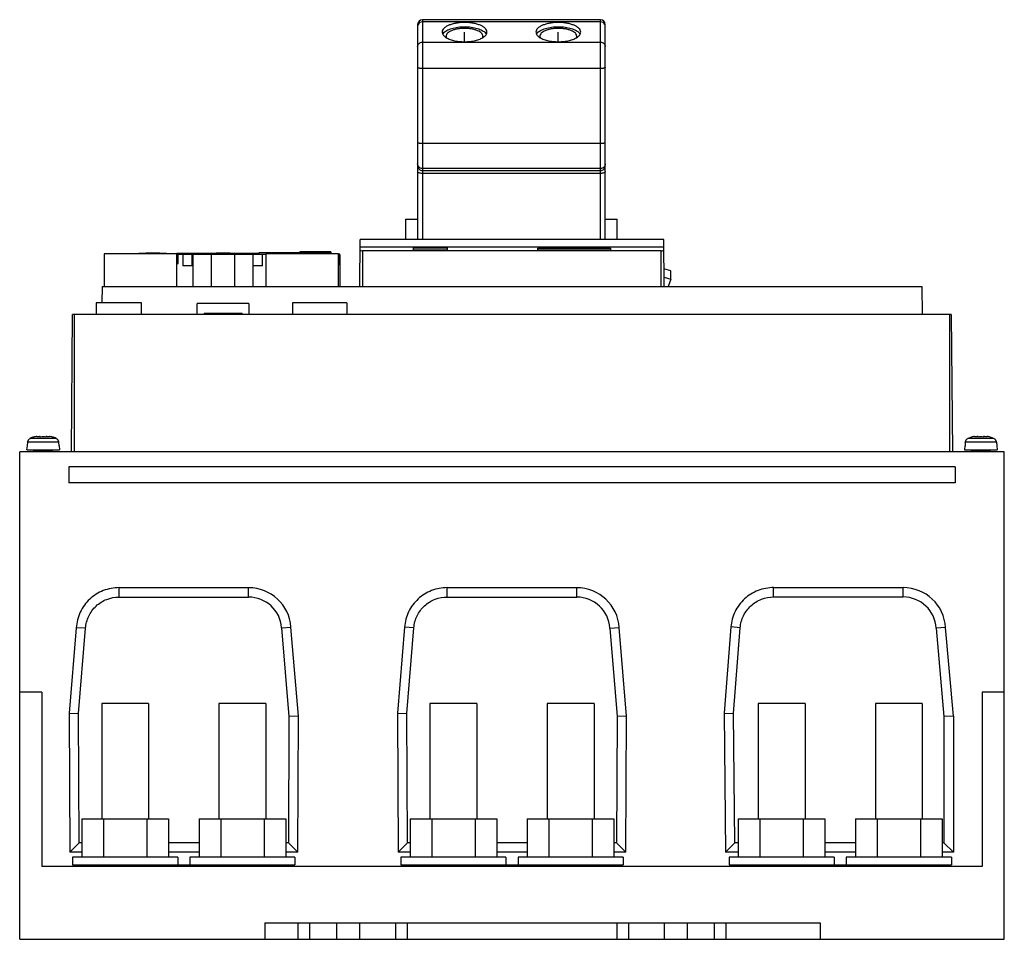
# Model space of a CAD drawing. Header units: millimetres. Extents: x 31 to 241, y 91 to 287.
import ezdxf

# ---------------------------------------------------------------- set-up
doc = ezdxf.new("R2010")
doc.units = ezdxf.units.MM
doc.header["$LTSCALE"] = 24.472259
doc.layers.get('0').update_dxf_attribs({"linetype": 'CONTINUOUS'})
doc.layers.add('INTFCLR_48331', color=7, linetype='CONTINUOUS')
doc.layers.add('INTFCLR_79', color=7, linetype='CONTINUOUS')

msp = doc.modelspace()

# ---------------------------------------------------------------- linework, layer by layer
at = {"color": 7, "linetype": 'Continuous'}
for p, q in [((116.28, 285.73), (116.28, 239.84)), ((117.28, 286.73), (117.28, 239.84)), ((155.28, 286.73), (117.28, 286.73)), ((155.28, 286.24), (117.28, 286.24)), ((155.28, 239.84), (155.28, 286.73)), ((156.28, 239.84), (156.28, 285.73)), ((117.28, 281.92), (155.28, 281.92)), ((155.28, 276.31), (117.28, 276.31)), ((117.28, 260.35), (155.28, 260.35)), ((155.28, 254.97), (117.28, 254.97)), ((117.28, 254.55), (155.28, 254.55)), ((155.28, 253.94), (117.28, 253.94)), ((113.71, 244.18), (113.71, 239.84)), ((113.71, 244.18), (116.28, 244.18)), ((156.28, 244.18), (158.86, 244.18)), ((158.86, 239.84), (158.86, 244.18)), ((103.95, 229.84), (104.04, 239.84)), ((168.76, 239.84), (104.04, 239.84)), ((168.84, 229.84), (168.76, 239.84)), ((168.77, 238.22), (104.03, 238.22)), ((104.55, 237.44), (104.55, 229.84)), ((168.24, 237.44), (104.55, 237.44)), ((115.39, 237.56), (115.39, 238.08)), ((115.39, 238.08), (122.61, 238.08)), ((122.6, 237.56), (115.39, 237.56)), ((122.61, 238.08), (122.6, 237.56)), ((141.89, 237.58), (141.89, 237.97)), ((141.89, 237.97), (157.39, 237.97)), ((157.39, 237.58), (141.89, 237.58)), ((157.39, 237.97), (157.39, 237.58)), ((168.24, 229.84), (168.24, 237.44)), ((49.4, 236.79), (49.4, 229.84)), ((64.9, 236.79), (49.4, 236.79)), ((82.4, 236.82), (64.9, 236.82)), ((64.9, 229.84), (64.9, 236.79)), ((64.9, 236.69), (68.32, 236.69)), ((65.2, 234.69), (65.2, 236.69)), ((66.2, 236.69), (66.2, 234.19)), ((68.2, 234.19), (68.2, 236.69)), ((68.35, 236.69), (68.35, 229.84)), ((68.35, 236.69), (83.9, 236.69)), ((72.32, 229.84), (72.32, 236.69)), ((77.23, 236.69), (77.23, 229.84)), ((81.2, 229.84), (81.2, 236.69)), ((82.4, 236.99), (82.4, 236.69)), ((97.7, 236.99), (82.4, 236.99)), ((83.2, 234.19), (83.2, 236.69)), ((83.9, 236.79), (83.9, 229.84)), ((99.4, 236.79), (83.9, 236.79)), ((91.13, 237.19), (91.13, 236.99)), ((97.73, 237.19), (91.13, 237.19)), ((97.7, 236.99), (97.7, 236.79)), ((97.73, 237.19), (97.73, 236.79)), ((99.4, 229.84), (99.4, 236.79)), ((99.7, 236.69), (99.4, 236.69)), ((99.7, 234.39), (99.7, 236.69)), ((99.78, 236.59), (99.7, 236.59)), ((99.7, 235.39), (99.78, 235.39)), ((99.78, 229.84), (99.78, 236.59)), ((64.9, 234.69), (65.2, 234.69)), ((68.2, 234.19), (66.2, 234.19)), ((83.2, 234.19), (81.2, 234.19)), ((99.4, 234.69), (99.7, 234.69)), ((170.25, 233.17), (168.81, 233.61)), ((170.25, 231.38), (170.25, 233.17)), ((168.83, 231.82), (170.25, 231.38)), ((170.25, 231.38), (169.68, 229.84)), ((48.96, 229.84), (48.92, 226.29)), ((48.96, 229.84), (223.84, 229.84)), ((223.84, 229.84), (223.89, 223.84)), ((47.7, 226.29), (47.7, 223.84)), ((57.4, 226.29), (47.7, 226.29)), ((57.4, 223.84), (57.4, 226.29)), ((69.27, 223.84), (69.27, 226.19)), ((80.28, 226.19), (69.27, 226.19)), ((80.28, 226.19), (80.28, 223.84)), ((89.61, 226.29), (89.61, 223.84)), ((101.21, 226.29), (89.61, 226.29)), ((101.21, 226.29), (101.21, 223.84)), ((42.43, 194.54), (42.69, 223.84)), ((230.1, 223.84), (42.69, 223.84)), ((43, 223.84), (43, 194.54)), ((70.72, 224.09), (70.72, 223.84)), ((70.72, 224.09), (78.82, 224.09)), ((78.82, 223.84), (78.82, 224.09)), ((229.78, 194.54), (229.78, 223.84)), ((230.1, 223.84), (230.35, 194.54)), ((35.8, 197.84), (35.6, 197.84)), ((35.8, 197.84), (35.8, 197.69)), ((37, 197.69), (37, 197.84)), ((37.2, 197.84), (37, 197.84)), ((235.8, 197.84), (235.6, 197.84)), ((235.8, 197.84), (235.8, 197.69)), ((237.2, 197.84), (237, 197.84)), ((237, 197.69), (237, 197.84)), ((32.97, 195.84), (32.89, 194.94)), ((33.02, 195.84), (32.97, 195.84)), ((33.09, 196.59), (33.03, 195.84)), ((39.71, 196.59), (33.09, 196.59)), ((36.67, 197.4), (33.64, 197.4)), ((39.16, 197.4), (36.67, 197.4)), ((39.71, 196.59), (39.78, 195.84)), ((39.83, 195.84), (39.78, 195.84)), ((39.83, 195.84), (39.91, 194.94)), ((232.97, 195.84), (232.89, 194.94)), ((233.02, 195.84), (232.97, 195.84)), ((233.09, 196.59), (233.03, 195.84)), ((239.71, 196.59), (233.09, 196.59)), ((239.16, 197.4), (233.64, 197.4)), ((239.71, 196.59), (239.78, 195.84)), ((239.83, 195.84), (239.78, 195.84)), ((239.83, 195.84), (239.91, 194.94)), ((31.4, 90.54), (31.4, 194.54)), ((241.4, 194.54), (31.4, 194.54)), ((32.9, 194.94), (39.91, 194.94)), ((34.4, 194.54), (34.4, 194.74)), ((38.4, 194.74), (34.4, 194.74)), ((38.4, 194.54), (38.4, 194.74)), ((232.9, 194.94), (239.91, 194.94)), ((238.4, 194.74), (234.4, 194.74)), ((234.4, 194.54), (234.4, 194.74)), ((238.4, 194.54), (238.4, 194.74)), ((241.4, 90.54), (241.4, 194.54)), ((41.89, 191.34), (41.89, 187.94)), ((230.89, 191.34), (41.89, 191.34)), ((230.89, 191.34), (230.89, 187.94)), ((230.89, 187.94), (41.89, 187.94)), ((52.59, 163.56), (52.59, 165.56)), ((52.59, 165.56), (80.21, 165.56)), ((80.21, 163.56), (80.21, 165.56)), ((122.59, 165.56), (150.21, 165.56)), ((122.59, 163.56), (122.59, 165.56)), ((150.21, 163.56), (150.21, 165.56)), ((192.21, 165.57), (219.83, 165.57)), ((192.21, 163.57), (192.21, 165.57)), ((219.83, 163.57), (219.83, 165.57)), ((52.59, 163.56), (80.21, 163.56)), ((122.59, 163.56), (150.21, 163.56)), ((192.21, 163.57), (219.83, 163.57)), ((43.47, 157.02), (41.96, 138.78)), ((45.46, 156.89), (43.47, 157.02)), ((43.96, 138.7), (45.46, 156.89)), ((87.27, 157.01), (89.27, 157.16)), ((87.27, 157.01), (88.84, 138.05)), ((90.84, 138.12), (89.26, 157.16)), ((113.48, 157.16), (111.96, 138.78)), ((115.47, 157.01), (113.48, 157.16)), ((113.96, 138.71), (115.47, 157.01)), ((157.28, 156.91), (159.27, 157.04)), ((157.28, 156.91), (158.84, 138.05)), ((160.84, 138.12), (159.27, 157.04)), ((183.09, 157.17), (181.66, 138.76)), ((185.09, 157.02), (183.09, 157.17)), ((183.66, 138.7), (185.09, 157.02)), ((228.89, 157.05), (226.89, 156.91)), ((226.89, 156.91), (228.54, 138.05)), ((230.54, 138.13), (228.89, 157.06)), ((36.1, 143.24), (31.4, 143.24)), ((36.1, 143.24), (36.1, 106.04)), ((241.4, 143.24), (236.7, 143.24)), ((236.7, 143.24), (236.7, 106.04)), ((48.9, 140.84), (48.9, 116.24)), ((58.9, 140.84), (48.9, 140.84)), ((58.9, 140.84), (58.9, 116.24)), ((73.9, 140.84), (73.9, 116.24)), ((83.9, 140.84), (73.9, 140.84)), ((83.9, 140.84), (83.9, 116.24)), ((128.9, 140.84), (118.9, 140.84)), ((118.9, 140.84), (118.9, 116.24)), ((128.9, 140.84), (128.9, 116.24)), ((153.9, 140.84), (143.9, 140.84)), ((143.9, 140.84), (143.9, 116.24)), ((153.9, 140.84), (153.9, 116.24)), ((198.9, 140.84), (188.9, 140.84)), ((188.9, 140.84), (188.9, 116.24)), ((198.9, 140.84), (198.9, 116.24)), ((223.9, 140.84), (213.9, 140.84)), ((213.9, 140.84), (213.9, 116.24)), ((223.9, 140.84), (223.9, 116.24)), ((41.96, 138.78), (42.1, 109.12)), ((41.96, 138.78), (43.96, 138.7)), ((44.09, 111.12), (43.96, 138.7)), ((111.96, 138.78), (113.96, 138.71)), ((111.96, 138.78), (112.1, 109.12)), ((114.09, 111.12), (113.96, 138.71)), ((181.66, 138.76), (183.66, 138.7)), ((181.66, 138.76), (181.94, 109.12)), ((183.92, 111.12), (183.66, 138.7)), ((88.84, 138.05), (88.71, 111.12)), ((90.84, 138.12), (88.84, 138.05)), ((90.7, 109.12), (90.84, 138.12)), ((158.84, 138.05), (158.71, 111.12)), ((160.84, 138.12), (158.84, 138.05)), ((160.7, 109.12), (160.84, 138.12)), ((230.54, 138.13), (228.54, 138.05)), ((228.54, 138.05), (228.54, 111.12)), ((230.54, 138.13), (230.54, 109.12)), ((44.66, 116.24), (44.66, 108.04)), ((44.66, 116.24), (63.14, 116.24)), ((49.28, 116.24), (49.28, 108.04)), ((58.52, 116.24), (58.52, 108.04)), ((63.14, 116.24), (63.14, 108.04)), ((69.66, 116.24), (69.66, 108.04)), ((69.66, 116.24), (88.14, 116.24)), ((74.28, 116.24), (74.28, 108.04)), ((83.52, 116.24), (83.52, 108.04)), ((88.14, 116.24), (88.14, 108.04)), ((114.67, 116.24), (133.14, 116.24)), ((114.67, 116.24), (114.67, 108.04)), ((119.28, 116.24), (119.28, 108.04)), ((128.52, 116.24), (128.52, 108.04)), ((133.14, 116.24), (133.14, 108.04)), ((139.67, 116.24), (158.14, 116.24)), ((139.67, 116.24), (139.67, 108.04)), ((144.29, 116.24), (144.29, 108.04)), ((153.53, 116.24), (153.53, 108.04)), ((158.14, 116.24), (158.14, 108.04)), ((184.67, 116.24), (203.15, 116.24)), ((184.67, 116.24), (184.67, 108.04)), ((189.29, 116.24), (189.29, 108.04)), ((198.53, 116.24), (198.53, 108.04)), ((203.15, 116.24), (203.15, 108.04)), ((209.67, 116.24), (228.15, 116.24)), ((209.67, 116.24), (209.67, 108.04)), ((214.29, 116.24), (214.29, 108.04)), ((223.53, 116.24), (223.53, 108.04)), ((228.15, 116.24), (228.15, 108.04)), ((42.1, 109.12), (44.09, 111.12)), ((44.66, 111.12), (44.09, 111.12)), ((69.66, 111.12), (63.14, 111.12)), ((88.71, 111.12), (88.14, 111.12)), ((90.7, 109.12), (88.71, 111.12)), ((112.1, 109.12), (114.09, 111.12)), ((114.67, 111.12), (114.09, 111.12)), ((139.67, 111.12), (133.14, 111.12)), ((158.71, 111.12), (158.14, 111.12)), ((160.7, 109.12), (158.71, 111.12)), ((181.94, 109.12), (183.92, 111.12)), ((184.67, 111.12), (183.92, 111.12)), ((209.67, 111.12), (203.15, 111.12)), ((228.54, 111.12), (228.15, 111.12)), ((230.54, 109.12), (228.54, 111.12)), ((44.66, 109.12), (42.1, 109.12)), ((42.69, 108.04), (42.69, 106.44)), ((65.11, 108.04), (42.69, 108.04)), ((69.66, 109.12), (63.14, 109.12)), ((65.11, 108.04), (65.11, 106.44)), ((90.11, 108.04), (67.69, 108.04)), ((67.69, 108.04), (67.69, 106.44)), ((90.7, 109.12), (88.14, 109.12)), ((90.11, 108.04), (90.11, 106.44)), ((114.67, 109.12), (112.1, 109.12)), ((135.11, 108.04), (112.69, 108.04)), ((112.69, 108.04), (112.69, 106.44)), ((139.67, 109.12), (133.14, 109.12)), ((135.11, 108.04), (135.11, 106.44)), ((160.11, 108.04), (137.69, 108.04)), ((137.69, 108.04), (137.69, 106.44)), ((160.7, 109.12), (158.14, 109.12)), ((160.11, 108.04), (160.11, 106.44)), ((184.67, 109.12), (181.94, 109.12)), ((205.11, 108.04), (182.69, 108.04)), ((182.69, 108.04), (182.69, 106.44)), ((209.67, 109.12), (203.15, 109.12)), ((205.11, 108.04), (205.11, 106.44)), ((230.11, 108.04), (207.69, 108.04)), ((207.69, 108.04), (207.69, 106.44)), ((230.54, 109.12), (228.15, 109.12)), ((230.11, 108.04), (230.11, 106.44)), ((236.7, 106.04), (36.1, 106.04)), ((42.69, 106.44), (90.11, 106.44)), ((44.4, 106.04), (44.4, 106.44)), ((45.4, 106.44), (45.4, 106.04)), ((83.19, 106.04), (83.19, 106.44)), ((83.9, 106.44), (83.9, 106.04)), ((88.11, 106.04), (88.11, 106.44)), ((88.4, 106.44), (88.4, 106.04)), ((112.69, 106.44), (160.11, 106.44)), ((114.4, 106.04), (114.4, 106.44)), ((115.4, 106.44), (115.4, 106.04)), ((153.19, 106.04), (153.19, 106.44)), ((153.9, 106.44), (153.9, 106.04)), ((158.11, 106.04), (158.11, 106.44)), ((158.4, 106.44), (158.4, 106.04)), ((182.69, 106.44), (230.11, 106.44)), ((184.4, 106.04), (184.4, 106.44)), ((185.4, 106.44), (185.4, 106.04)), ((223.19, 106.04), (223.19, 106.44)), ((223.9, 106.44), (223.9, 106.04)), ((228.11, 106.04), (228.11, 106.44)), ((228.4, 106.44), (228.4, 106.04)), ((83.7, 94.04), (202.1, 94.04)), ((83.7, 94.04), (83.7, 90.54)), ((90.8, 90.54), (90.8, 94.04)), ((93.22, 94.04), (93.22, 90.54)), ((99.03, 90.54), (99.03, 94.04)), ((103.88, 94.04), (103.88, 90.54)), ((111.61, 90.54), (111.61, 94.04)), ((114.03, 94.04), (114.03, 90.54)), ((158.8, 90.54), (158.8, 94.04)), ((161.22, 94.04), (161.22, 90.54)), ((168.94, 90.54), (168.94, 94.04)), ((173.79, 94.04), (173.79, 90.54)), ((179.6, 90.54), (179.6, 94.04)), ((182.03, 94.04), (182.03, 90.54)), ((202.1, 94.04), (202.1, 90.54)), ((31.4, 90.54), (241.4, 90.54))]:
    msp.add_line(p, q, dxfattribs=at)
for centre, radius, start, end in [((117.28, 285.73), 1, 90, 180), ((155.28, 285.73), 1, 0, 90), ((59.78, 203.05), 33.9, 85.0021, 94.9979), ((74.78, 203.05), 33.9, 85.0021, 94.9979), ((35.47, 193.74), 4.09, 104.9803, 116.5534), ((35.5, 193.64), 4.19, 101.0626, 104.9819), ((35.53, 193.48), 4.35, 96.0508, 101.0432), ((36.4, 190.29), 7.42, 85.3641, 94.6359), ((37.28, 193.48), 4.35, 78.9597, 83.9486), ((37.31, 193.64), 4.19, 75.0175, 78.9403), ((37.34, 193.74), 4.09, 63.4465, 75.0192), ((235.47, 193.74), 4.08, 104.977, 116.5564), ((235.5, 193.64), 4.19, 101.063, 104.9819), ((235.53, 193.48), 4.35, 96.0505, 101.0439), ((236.4, 190.3), 7.41, 85.357, 94.643), ((237.28, 193.48), 4.35, 78.9528, 83.9481), ((237.31, 193.64), 4.19, 75.0171, 78.9336), ((237.34, 193.74), 4.08, 63.444, 75.022), ((34.08, 196.51), 0.991, 145.4476, 155.2405), ((34.09, 196.5), 0.998, 135.9066, 145.4453), ((38.72, 196.5), 0.998, 34.5547, 44.0934), ((38.73, 196.51), 0.991, 24.7594, 34.5524), ((234.08, 196.51), 0.991, 145.4476, 155.2405), ((234.09, 196.5), 0.998, 135.9066, 145.4453), ((238.72, 196.5), 0.998, 34.5547, 44.0934), ((238.73, 196.51), 0.991, 24.7594, 34.5524), ((80.22, 156.48), 9.07, 4.2992, 90.0384), ((150.22, 156.48), 9.07, 3.5178, 90.0233), ((219.83, 156.5), 9.07, 3.5253, 90.0287), ((80.22, 156.48), 7.07, 4.2752, 90.0493), ((150.22, 156.48), 7.07, 3.4637, 90.0503), ((219.83, 156.5), 7.07, 3.3347, 90.0369)]:
    msp.add_arc(centre, radius, start, end, dxfattribs=at)
for centre, start_param, end_param in [((104.55, 237.48), 3.140982, 4.712389), ((168.24, 237.48), -1.570796, 0.00061)]:
    msp.add_ellipse(centre, major_axis=(0.533, 0), ratio=0.069927, start_param=start_param, end_param=end_param, dxfattribs=at)
for points, knots in [([(116.37, 285.7), (116.35, 285.67), (116.3, 285.56), (116.28, 285.43), (116.28, 285.34)], [0, 0, 0, 0, 0.252865, 1, 1, 1, 1]), ([(117.28, 286.24), (117.09, 286.24), (116.72, 286.15), (116.44, 285.86), (116.37, 285.7)], [0, 0, 0, 0, 0.512432, 1, 1, 1, 1]), ([(131.05, 284.08), (131.05, 284.22), (130.98, 284.52), (130.68, 284.91), (130.23, 285.26), (129.75, 285.5), (129.3, 285.67), (128.79, 285.84), (128.09, 285.99), (127.2, 286.11), (126.28, 286.15), (125.36, 286.11), (124.47, 285.99), (123.78, 285.84), (123.26, 285.67), (122.82, 285.5), (122.34, 285.26), (121.88, 284.91), (121.59, 284.52), (121.51, 284.22), (121.51, 284.08)], [0, 0, 0, 0, 0.036896, 0.079231, 0.130072, 0.190256, 0.223707, 0.259168, 0.335206, 0.416296, 0.499992, 0.583688, 0.664779, 0.740818, 0.776281, 0.809735, 0.869922, 0.920767, 0.963103, 1, 1, 1, 1]), ([(151.05, 284.08), (151.05, 284.22), (150.98, 284.52), (150.68, 284.91), (150.23, 285.26), (149.75, 285.5), (149.3, 285.67), (148.79, 285.84), (148.09, 285.99), (147.2, 286.11), (146.28, 286.15), (145.36, 286.11), (144.47, 285.99), (143.78, 285.84), (143.26, 285.67), (142.82, 285.5), (142.34, 285.26), (141.88, 284.91), (141.59, 284.52), (141.51, 284.22), (141.51, 284.08)], [0, 0, 0, 0, 0.036896, 0.079231, 0.130072, 0.190256, 0.223707, 0.259168, 0.335206, 0.416296, 0.499992, 0.583688, 0.664779, 0.740818, 0.776281, 0.809735, 0.869922, 0.920767, 0.963103, 1, 1, 1, 1]), ([(156.2, 285.7), (156.12, 285.86), (155.85, 286.15), (155.47, 286.24), (155.28, 286.24)], [0, 0, 0, 0, 0.487568, 1, 1, 1, 1]), ([(156.28, 285.34), (156.28, 285.43), (156.26, 285.56), (156.21, 285.67), (156.2, 285.7)], [0, 0, 0, 0, 0.747135, 1, 1, 1, 1]), ([(121.51, 284.08), (121.51, 283.99), (121.55, 283.79), (121.69, 283.51), (121.92, 283.24), (122.11, 283.08), (122.22, 283.01)], [0, 0, 0, 0, 0.213897, 0.444678, 0.704357, 1, 1, 1, 1]), ([(121.64, 283.64), (121.65, 283.66), (121.69, 283.75), (121.75, 283.82), (121.79, 283.87)], [0, 0, 0, 0, 0.240744, 1, 1, 1, 1]), ([(121.79, 283.87), (121.98, 284.1), (122.55, 284.5), (123.59, 284.91), (124.88, 285.17), (126.28, 285.26), (127.69, 285.17), (128.97, 284.91), (130.02, 284.5), (130.58, 284.1), (130.77, 283.87)], [0, 0, 0, 0, 0.092466, 0.210815, 0.349843, 0.500105, 0.650348, 0.789328, 0.907609, 1, 1, 1, 1]), ([(130.21, 283.18), (130.21, 283.29), (130.15, 283.54), (129.91, 283.86), (129.53, 284.15), (129.14, 284.35), (128.77, 284.49), (128.35, 284.63), (127.77, 284.76), (127.04, 284.85), (126.28, 284.88), (125.52, 284.85), (124.79, 284.76), (124.22, 284.63), (123.79, 284.49), (123.43, 284.35), (123.03, 284.15), (122.66, 283.86), (122.41, 283.54), (122.35, 283.29), (122.35, 283.18)], [0, 0, 0, 0, 0.036892, 0.079232, 0.13007, 0.190254, 0.223708, 0.25917, 0.335207, 0.416295, 0.49999, 0.583686, 0.664774, 0.740814, 0.776278, 0.809734, 0.869923, 0.920765, 0.963108, 1, 1, 1, 1]), ([(130.34, 283.01), (130.45, 283.08), (130.65, 283.24), (130.88, 283.5), (131.02, 283.79), (131.05, 283.99), (131.05, 284.08)], [0, 0, 0, 0, 0.295703, 0.555403, 0.786159, 1, 1, 1, 1]), ([(130.77, 283.87), (130.79, 283.85), (130.85, 283.78), (130.9, 283.7), (130.93, 283.64)], [0, 0, 0, 0, 0.259895, 1, 1, 1, 1]), ([(141.51, 284.08), (141.51, 283.99), (141.55, 283.79), (141.69, 283.51), (141.92, 283.24), (142.11, 283.08), (142.22, 283.01)], [0, 0, 0, 0, 0.213897, 0.444678, 0.704357, 1, 1, 1, 1]), ([(141.64, 283.64), (141.65, 283.66), (141.69, 283.75), (141.75, 283.82), (141.79, 283.87)], [0, 0, 0, 0, 0.240744, 1, 1, 1, 1]), ([(141.79, 283.87), (141.98, 284.1), (142.55, 284.5), (143.59, 284.91), (144.88, 285.17), (146.28, 285.26), (147.69, 285.17), (148.97, 284.91), (150.02, 284.5), (150.58, 284.1), (150.77, 283.87)], [0, 0, 0, 0, 0.092466, 0.210815, 0.349843, 0.500105, 0.650348, 0.789328, 0.907609, 1, 1, 1, 1]), ([(150.21, 283.18), (150.21, 283.29), (150.15, 283.54), (149.91, 283.86), (149.53, 284.15), (149.14, 284.35), (148.77, 284.49), (148.35, 284.63), (147.77, 284.76), (147.04, 284.85), (146.28, 284.88), (145.52, 284.85), (144.79, 284.76), (144.22, 284.63), (143.79, 284.49), (143.43, 284.35), (143.03, 284.15), (142.66, 283.86), (142.41, 283.54), (142.35, 283.29), (142.35, 283.18)], [0, 0, 0, 0, 0.036892, 0.079232, 0.13007, 0.190254, 0.223708, 0.25917, 0.335207, 0.416295, 0.49999, 0.583686, 0.664774, 0.740814, 0.776278, 0.809734, 0.869923, 0.920765, 0.963108, 1, 1, 1, 1]), ([(150.34, 283.01), (150.45, 283.08), (150.65, 283.24), (150.88, 283.5), (151.02, 283.79), (151.05, 283.99), (151.05, 284.08)], [0, 0, 0, 0, 0.295703, 0.555403, 0.786159, 1, 1, 1, 1]), ([(150.77, 283.87), (150.79, 283.85), (150.85, 283.78), (150.9, 283.7), (150.93, 283.64)], [0, 0, 0, 0, 0.259895, 1, 1, 1, 1]), ([(116.28, 281.02), (116.28, 281.14), (116.34, 281.38), (116.56, 281.68), (116.89, 281.88), (117.15, 281.92), (117.28, 281.92)], [0, 0, 0, 0, 0.23812, 0.483328, 0.738288, 1, 1, 1, 1]), ([(122.22, 283.01), (122.46, 282.84), (123.02, 282.56), (123.99, 282.26), (125.1, 282.07), (126.28, 282.01), (127.47, 282.07), (128.58, 282.26), (129.54, 282.56), (130.11, 282.84), (130.34, 283.01)], [0, 0, 0, 0, 0.101934, 0.222765, 0.35764, 0.499938, 0.642244, 0.777143, 0.898016, 1, 1, 1, 1]), ([(122.35, 283.18), (122.35, 283.16), (122.36, 283.06), (122.38, 282.96), (122.41, 282.89)], [0, 0, 0, 0, 0.245339, 1, 1, 1, 1]), ([(130.16, 282.89), (130.16, 282.91), (130.2, 283.01), (130.21, 283.11), (130.21, 283.18)], [0, 0, 0, 0, 0.2576, 1, 1, 1, 1]), ([(142.22, 283.01), (142.46, 282.84), (143.02, 282.56), (143.99, 282.26), (145.1, 282.07), (146.28, 282.01), (147.47, 282.07), (148.58, 282.26), (149.54, 282.56), (150.11, 282.84), (150.34, 283.01)], [0, 0, 0, 0, 0.101934, 0.222765, 0.35764, 0.499938, 0.642244, 0.777143, 0.898016, 1, 1, 1, 1]), ([(142.35, 283.18), (142.35, 283.16), (142.36, 283.06), (142.38, 282.96), (142.41, 282.89)], [0, 0, 0, 0, 0.245339, 1, 1, 1, 1]), ([(150.16, 282.89), (150.16, 282.91), (150.2, 283.01), (150.21, 283.11), (150.21, 283.18)], [0, 0, 0, 0, 0.2576, 1, 1, 1, 1]), ([(155.28, 281.92), (155.41, 281.92), (155.67, 281.88), (156, 281.68), (156.23, 281.38), (156.28, 281.14), (156.28, 281.02)], [0, 0, 0, 0, 0.261712, 0.516672, 0.76188, 1, 1, 1, 1]), ([(117.28, 276.31), (117.16, 276.31), (116.97, 276.32), (116.73, 276.34), (116.58, 276.37), (116.46, 276.4), (116.36, 276.44), (116.28, 276.49), (116.28, 276.53)], [0, 0, 0, 0, 0.363678, 0.528905, 0.67505, 0.797311, 0.892181, 1, 1, 1, 1]), ([(156.28, 276.53), (156.28, 276.49), (156.21, 276.44), (156.11, 276.4), (155.98, 276.37), (155.83, 276.34), (155.6, 276.32), (155.41, 276.31), (155.28, 276.31)], [0, 0, 0, 0, 0.107819, 0.202689, 0.32495, 0.471095, 0.636322, 1, 1, 1, 1]), ([(116.28, 260.57), (116.28, 260.53), (116.36, 260.48), (116.46, 260.44), (116.58, 260.41), (116.73, 260.38), (116.97, 260.36), (117.16, 260.35), (117.28, 260.35)], [0, 0, 0, 0, 0.107819, 0.202689, 0.32495, 0.471095, 0.636322, 1, 1, 1, 1]), ([(155.28, 260.35), (155.41, 260.35), (155.6, 260.36), (155.83, 260.38), (155.98, 260.41), (156.11, 260.44), (156.21, 260.48), (156.28, 260.53), (156.28, 260.57)], [0, 0, 0, 0, 0.363678, 0.528905, 0.67505, 0.797311, 0.892181, 1, 1, 1, 1]), ([(117.28, 254.97), (117.15, 254.97), (116.89, 255.03), (116.56, 255.25), (116.34, 255.57), (116.28, 255.83), (116.28, 255.96)], [0, 0, 0, 0, 0.251442, 0.501997, 0.751383, 1, 1, 1, 1]), ([(116.28, 255.54), (116.28, 255.41), (116.34, 255.15), (116.56, 254.82), (116.89, 254.6), (117.15, 254.55), (117.28, 254.55)], [0, 0, 0, 0, 0.248617, 0.498003, 0.748558, 1, 1, 1, 1]), ([(117.28, 253.94), (117.15, 253.94), (116.92, 253.96), (116.64, 254.02), (116.46, 254.1), (116.36, 254.17), (116.3, 254.24), (116.28, 254.3), (116.28, 254.32)], [0, 0, 0, 0, 0.337744, 0.632194, 0.75278, 0.852496, 0.932742, 1, 1, 1, 1]), ([(156.28, 255.96), (156.28, 255.83), (156.23, 255.57), (156.01, 255.25), (155.68, 255.03), (155.41, 254.97), (155.28, 254.97)], [0, 0, 0, 0, 0.248617, 0.498003, 0.748558, 1, 1, 1, 1]), ([(155.28, 254.55), (155.41, 254.55), (155.68, 254.6), (156.01, 254.82), (156.23, 255.15), (156.28, 255.41), (156.28, 255.54)], [0, 0, 0, 0, 0.251442, 0.501997, 0.751383, 1, 1, 1, 1]), ([(156.28, 254.32), (156.28, 254.3), (156.27, 254.24), (156.2, 254.17), (156.11, 254.1), (155.93, 254.02), (155.65, 253.96), (155.41, 253.94), (155.28, 253.94)], [0, 0, 0, 0, 0.067258, 0.147504, 0.24722, 0.367806, 0.662256, 1, 1, 1, 1]), ([(52.59, 165.56), (51.45, 165.56), (49.15, 165.12), (46.19, 163.26), (44.12, 160.43), (43.54, 158.16), (43.47, 157.02)], [0, 0, 0, 0, 0.250045, 0.500038, 0.750019, 1, 1, 1, 1]), ([(122.59, 165.56), (121.46, 165.56), (119.18, 165.13), (116.24, 163.3), (114.17, 160.53), (113.56, 158.29), (113.48, 157.16)], [0, 0, 0, 0, 0.250043, 0.500035, 0.750016, 1, 1, 1, 1]), ([(192.21, 165.57), (191.08, 165.57), (188.8, 165.15), (185.86, 163.32), (183.78, 160.54), (183.18, 158.3), (183.09, 157.17)], [0, 0, 0, 0, 0.250043, 0.500035, 0.750015, 1, 1, 1, 1]), ([(45.46, 156.89), (45.52, 157.78), (45.97, 159.56), (47.59, 161.76), (49.9, 163.22), (51.7, 163.56), (52.59, 163.56)], [0, 0, 0, 0, 0.249978, 0.499948, 0.749939, 1, 1, 1, 1]), ([(115.47, 157.01), (115.54, 157.89), (116.01, 159.64), (117.63, 161.8), (119.93, 163.23), (121.71, 163.56), (122.59, 163.56)], [0, 0, 0, 0, 0.249979, 0.499949, 0.74994, 1, 1, 1, 1]), ([(185.09, 157.02), (185.15, 157.9), (185.63, 159.65), (187.25, 161.81), (189.55, 163.24), (191.33, 163.57), (192.21, 163.57)], [0, 0, 0, 0, 0.249979, 0.499949, 0.74994, 1, 1, 1, 1])]:
    msp.add_open_spline(points, degree=3, knots=knots, dxfattribs=at)
for points in [[(35.07, 197.81), (35.25, 197.83), (35.42, 197.84), (35.6, 197.84)], [(37.2, 197.84), (37.38, 197.84), (37.56, 197.83), (37.74, 197.81)], [(235.07, 197.81), (235.25, 197.83), (235.42, 197.84), (235.6, 197.84)], [(237.2, 197.84), (237.38, 197.84), (237.56, 197.83), (237.74, 197.81)], [(33.09, 196.59), (33.1, 196.71), (33.13, 196.82), (33.18, 196.92)], [(33.37, 197.2), (33.45, 197.28), (33.54, 197.35), (33.64, 197.4)], [(39.16, 197.4), (39.26, 197.35), (39.36, 197.28), (39.44, 197.2)], [(39.63, 196.92), (39.67, 196.82), (39.7, 196.71), (39.71, 196.59)], [(233.09, 196.59), (233.1, 196.71), (233.13, 196.82), (233.18, 196.92)], [(233.37, 197.2), (233.45, 197.28), (233.54, 197.35), (233.64, 197.4)], [(239.16, 197.4), (239.26, 197.35), (239.36, 197.28), (239.44, 197.2)], [(239.63, 196.92), (239.67, 196.82), (239.7, 196.71), (239.71, 196.59)]]:
    msp.add_open_spline(points, degree=3, dxfattribs=at)
at = {"layer": 'INTFCLR_48331', "color": 254, "linetype": 'Continuous', "true_color": 0xf0ebaf}
for p, q in [((126.28, 282.05), (126.28, 284.08)), ((146.28, 282.05), (146.28, 284.08))]:
    msp.add_line(p, q, dxfattribs=at)
at = {"layer": 'INTFCLR_79', "color": 254, "linetype": 'Continuous', "true_color": 0xf0ebaf}
for p, q in [((36.4, 197.7), (36.4, 197.84)), ((236.4, 197.7), (236.4, 197.84))]:
    msp.add_line(p, q, dxfattribs=at)

doc.saveas('drawing.dxf')
